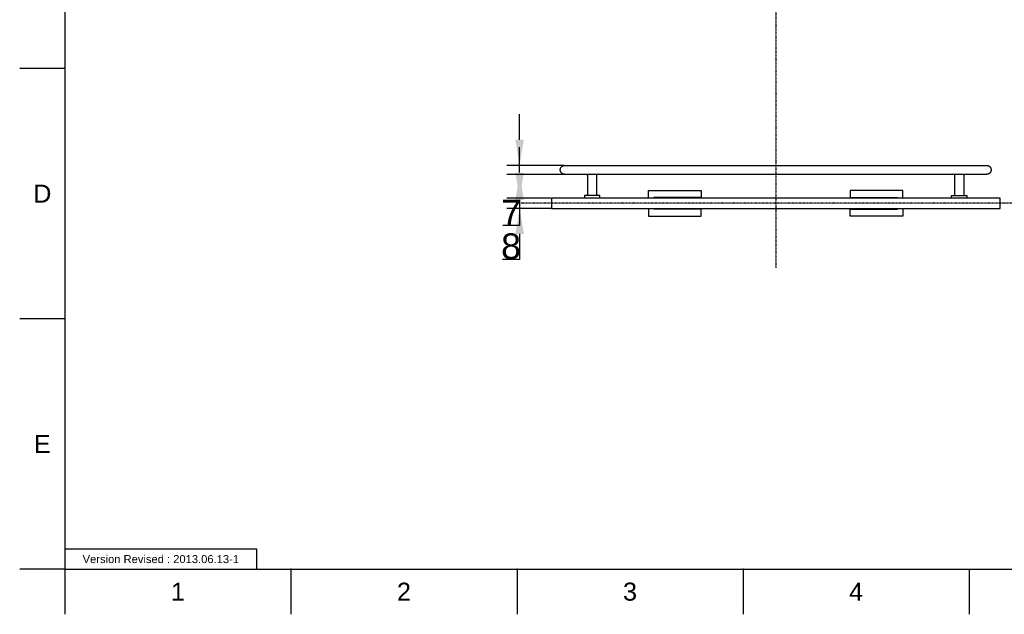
# Model space of a CAD drawing. Header units: millimetres. Extents: x 580 to 2065, y -13 to 1037.
# Tile 1 of 10: x 580 to 1350, y -13 to 452. Entities that reach past the tile are written whole.
import ezdxf

# ---------------------------------------------------------------- set-up
doc = ezdxf.new("R2010")
doc.units = ezdxf.units.MM
doc.header["$LTSCALE"] = 0.1
doc.linetypes.add('CENTER', pattern=[0.6, 0.375, -0.075, 0.075, -0.075])
for name, color, linetype in [('CEN', 1, 'CENTER'), ('DEFAULT', 7, 'Continuous'), ('FORM', 7, 'Continuous'), ('INLINE', 3, 'Continuous'), ('OUTLINE', 2, 'Continuous'), ('TEXT', 2, 'Continuous')]:
    doc.layers.add(name, color=color, linetype=linetype)
doc.styles.add('ARIAL', font='arial_0.ttf')
doc.styles.get("Standard").update_dxf_attribs({"font": 'arial_0.ttf'})
doc.dimstyles.new('DIMENSION STYLE 01', dxfattribs={"dimtxt": 20, "dimasz": 20, "dimexe": 10, "dimexo": 0.5, "dimgap": 0.09, "dimtad": 1, "dimtoh": 1, "dimdec": 0, "dimzin": 0, "dimdsep": 46, "dimtxsty": 'ARIAL', "dimcen": 0.5, "dimadec": 1, "dimazin": 0, "dimtfac": 1, "dimtdec": 4, "dimtofl": 0, "dimtmove": 0, "dimatfit": 3, "dimfxl": 1, "dimtolj": 1, "dimtzin": 0, "dimarcsym": 0})

# ---------------------------------------------------------------- blocks, each defined once
blk = doc.blocks.new('*D131')
at = {"layer": 'DEFAULT', "color": 0, "lineweight": -2, "transparency": 16777216}
for p, q in [((970.79, 357.95), (970.79, 377.95)), ((1005.59, 337.95), (960.79, 337.95)), ((1005.59, 330.95), (960.79, 330.95)), ((970.79, 310.95), (970.79, 290.95)), ((970.79, 290.95), (957.75, 290.95))]:
    blk.add_line(p, q, dxfattribs=at)
at = {"layer": 'DEFAULT', "color": 0, "transparency": 16777216}
for points in [[(967.46, 357.95), (974.12, 357.95), (970.79, 337.95)], [(967.46, 310.95), (974.12, 310.95), (970.79, 330.95)]]:
    blk.add_solid(points, dxfattribs=at)
at = {"layer": 'Defpoints', "color": 0, "transparency": 16777216}
for p in [(1006.09, 337.95), (970.79, 330.95), (1006.09, 330.95)]:
    blk.add_point(p, dxfattribs=at)
at = {"layer": 'DEFAULT', "color": 0, "transparency": 16777216, "insert": (964.23, 301.04), "char_height": 20, "attachment_point": 5, "style": 'ARIAL'}
blk.add_mtext('\\A1;7', dxfattribs=at)
blk = doc.blocks.new('*D132')
at = {"layer": 'DEFAULT', "color": 0, "lineweight": -2, "transparency": 16777216}
for p, q in [((970.79, 332.31), (970.79, 352.31)), ((995.28, 312.31), (960.79, 312.31)), ((995.28, 304.31), (960.79, 304.31)), ((970.79, 284.31), (970.79, 264.31)), ((970.79, 264.31), (957.52, 264.31))]:
    blk.add_line(p, q, dxfattribs=at)
at = {"layer": 'DEFAULT', "color": 0, "transparency": 16777216}
for points in [[(967.46, 332.31), (974.12, 332.31), (970.79, 312.31)], [(967.46, 284.31), (974.12, 284.31), (970.79, 304.31)]]:
    blk.add_solid(points, dxfattribs=at)
at = {"layer": 'Defpoints', "color": 0, "transparency": 16777216}
for p in [(995.78, 312.31), (970.79, 304.31), (995.78, 304.31)]:
    blk.add_point(p, dxfattribs=at)
at = {"layer": 'DEFAULT', "color": 0, "transparency": 16777216, "insert": (964.11, 274.61), "char_height": 20, "attachment_point": 5, "style": 'ARIAL'}
blk.add_mtext('\\A1;8', dxfattribs=at)

msp = doc.modelspace()

# ---------------------------------------------------------------- linework, layer by layer
for p, q in [((615.21, 1001.37), (615.21, 22.08)), ((615.21, 413.8), (579.86, 413.8)), ((615.21, 217.94), (579.86, 217.94)), ((615.21, 22.08), (579.86, 22.08)), ((615.21, 22.08), (2029.35, 22.08)), ((615.21, 22.08), (615.21, -13.27)), ((791.98, 22.08), (791.98, -13.27)), ((968.75, 22.08), (968.75, -13.27)), ((1145.51, 22.08), (1145.51, -13.27)), ((1322.28, 22.08), (1322.28, -13.27))]:
    msp.add_line(p, q)
for p in [(791.98, 22.08), (968.75, 22.08), (1145.51, 22.08)]:
    msp.add_point(p)
at = {"layer": 'CEN'}
for p, q in [((1171.04, 811.15), (1171.04, 257.87)), ((1752.2, 308.31), (971.62, 308.31))]:
    msp.add_line(p, q, dxfattribs=at)
at = {"layer": 'FORM'}
msp.add_lwpolyline([(615.21, 22.08), (765.21, 22.08), (765.21, 37.71), (615.21, 37.71)], close=True, dxfattribs=at)
at = {"layer": 'INLINE'}
for p, q in [((1002.59, 334.52), (1002.6, 334.64)), ((1002.59, 334.4), (1002.59, 334.52)), ((1002.59, 334.28), (1002.59, 334.4)), ((1002.6, 334.16), (1002.59, 334.28)), ((1002.6, 334.76), (1002.62, 334.89)), ((1002.6, 334.64), (1002.6, 334.76)), ((1002.61, 334.04), (1002.6, 334.16)), ((1002.63, 333.92), (1002.61, 334.04)), ((1002.62, 334.89), (1002.63, 335.01)), ((1002.63, 335.01), (1002.66, 335.12)), ((1002.65, 333.8), (1002.63, 333.92)), ((1002.67, 333.68), (1002.65, 333.8)), ((1002.66, 335.12), (1002.68, 335.24)), ((1002.7, 333.56), (1002.67, 333.68)), ((1002.68, 335.24), (1002.71, 335.36)), ((1002.74, 333.45), (1002.7, 333.56)), ((1002.71, 335.36), (1002.74, 335.48)), ((1002.74, 335.48), (1002.78, 335.59)), ((1002.77, 333.33), (1002.74, 333.45)), ((1002.81, 333.22), (1002.77, 333.33)), ((1002.78, 335.59), (1002.82, 335.71)), ((1002.86, 333.1), (1002.81, 333.22)), ((1002.82, 335.71), (1002.87, 335.82)), ((1002.91, 332.99), (1002.86, 333.1)), ((1002.87, 335.82), (1002.92, 335.93)), ((1002.96, 332.88), (1002.91, 332.99)), ((1002.92, 335.93), (1002.97, 336.04)), ((1003.01, 332.78), (1002.96, 332.88)), ((1002.97, 336.04), (1003.03, 336.14)), ((1003.07, 332.67), (1003.01, 332.78)), ((1003.03, 336.14), (1003.09, 336.25)), ((1003.14, 332.57), (1003.07, 332.67)), ((1003.09, 336.25), (1003.15, 336.35)), ((1003.2, 332.47), (1003.14, 332.57)), ((1003.15, 336.35), (1003.22, 336.45)), ((1003.27, 332.37), (1003.2, 332.47)), ((1003.22, 336.45), (1003.29, 336.55)), ((1003.35, 332.27), (1003.27, 332.37)), ((1003.29, 336.55), (1003.37, 336.65)), ((1003.42, 332.18), (1003.35, 332.27)), ((1003.37, 336.65), (1003.44, 336.74)), ((1003.51, 332.09), (1003.42, 332.18)), ((1003.44, 336.74), (1003.52, 336.83)), ((1003.59, 332), (1003.51, 332.09)), ((1003.52, 336.83), (1003.61, 336.92)), ((1003.67, 331.91), (1003.59, 332)), ((1003.61, 336.92), (1003.7, 337)), ((1003.76, 331.83), (1003.67, 331.91)), ((1003.7, 337), (1003.79, 337.08)), ((1003.86, 331.75), (1003.76, 331.83)), ((1003.79, 337.08), (1003.88, 337.16)), ((1003.95, 331.68), (1003.86, 331.75)), ((1003.88, 337.16), (1003.97, 337.24)), ((1004.05, 331.61), (1003.95, 331.68)), ((1003.97, 337.24), (1004.07, 337.31)), ((1004.15, 331.54), (1004.05, 331.61)), ((1004.07, 337.31), (1004.17, 337.38)), ((1004.25, 331.47), (1004.15, 331.54)), ((1004.17, 337.38), (1004.27, 337.44)), ((1004.35, 331.41), (1004.25, 331.47)), ((1004.27, 337.44), (1004.38, 337.5)), ((1004.46, 331.35), (1004.35, 331.41)), ((1004.38, 337.5), (1004.48, 337.56)), ((1004.57, 331.3), (1004.46, 331.35)), ((1004.48, 337.56), (1004.59, 337.61)), ((1004.68, 331.25), (1004.57, 331.3)), ((1004.59, 337.61), (1004.7, 337.66)), ((1004.79, 331.2), (1004.68, 331.25)), ((1004.7, 337.66), (1004.82, 337.71)), ((1004.9, 331.16), (1004.79, 331.2)), ((1004.82, 337.71), (1004.93, 337.75)), ((1005.02, 331.12), (1004.9, 331.16)), ((1004.93, 337.75), (1005.04, 337.79)), ((1005.13, 331.08), (1005.02, 331.12)), ((1005.04, 337.79), (1005.16, 337.82)), ((1005.16, 337.82), (1005.27, 337.85)), ((1005.27, 337.85), (1005.39, 337.88)), ((1005.39, 337.88), (1005.5, 337.9)), ((1005.5, 337.9), (1005.62, 337.92)), ((1005.62, 337.92), (1005.74, 337.93)), ((1005.74, 337.93), (1005.85, 337.94)), ((1005.85, 337.94), (1005.97, 337.95)), ((1005.97, 337.95), (1006.09, 337.95)), ((1006.09, 337.95), (1336, 337.95)), ((1336, 337.95), (1336.12, 337.95)), ((1336.12, 337.95), (1336.23, 337.94)), ((1336.23, 337.94), (1336.35, 337.93)), ((1336.35, 337.93), (1336.47, 337.92)), ((1336.47, 337.92), (1336.58, 337.9)), ((1336.58, 337.9), (1336.7, 337.88)), ((1336.7, 337.88), (1336.82, 337.85)), ((1336.82, 337.85), (1336.93, 337.82)), ((1336.93, 337.82), (1337.04, 337.79)), ((1337.07, 331.12), (1336.95, 331.08)), ((1337.04, 337.79), (1337.16, 337.75)), ((1337.19, 331.16), (1337.07, 331.12)), ((1337.16, 337.75), (1337.27, 337.71)), ((1337.3, 331.2), (1337.19, 331.16)), ((1337.27, 337.71), (1337.38, 337.66)), ((1337.41, 331.25), (1337.3, 331.2)), ((1337.38, 337.66), (1337.49, 337.61)), ((1337.52, 331.3), (1337.41, 331.25)), ((1337.49, 337.61), (1337.6, 337.56)), ((1337.63, 331.35), (1337.52, 331.3)), ((1337.6, 337.56), (1337.71, 337.5)), ((1337.73, 331.41), (1337.63, 331.35)), ((1337.71, 337.5), (1337.81, 337.44)), ((1337.84, 331.47), (1337.73, 331.41)), ((1337.81, 337.44), (1337.92, 337.38)), ((1337.94, 331.54), (1337.84, 331.47)), ((1337.92, 337.38), (1338.02, 337.31)), ((1338.04, 331.61), (1337.94, 331.54)), ((1338.02, 337.31), (1338.11, 337.24)), ((1338.14, 331.68), (1338.04, 331.61)), ((1338.11, 337.24), (1338.21, 337.16)), ((1338.23, 331.75), (1338.14, 331.68)), ((1338.21, 337.16), (1338.3, 337.08)), ((1338.32, 331.83), (1338.23, 331.75)), ((1338.3, 337.08), (1338.39, 337)), ((1338.41, 331.91), (1338.32, 331.83)), ((1338.39, 337), (1338.48, 336.92)), ((1338.5, 332), (1338.41, 331.91)), ((1338.48, 336.92), (1338.56, 336.83)), ((1338.58, 332.09), (1338.5, 332)), ((1338.56, 336.83), (1338.64, 336.74)), ((1338.66, 332.18), (1338.58, 332.09)), ((1338.64, 336.74), (1338.72, 336.65)), ((1338.74, 332.27), (1338.66, 332.18)), ((1338.72, 336.65), (1338.8, 336.55)), ((1338.81, 332.37), (1338.74, 332.27)), ((1338.8, 336.55), (1338.87, 336.45)), ((1338.88, 332.47), (1338.81, 332.37)), ((1338.87, 336.45), (1338.93, 336.35)), ((1338.95, 332.57), (1338.88, 332.47)), ((1338.93, 336.35), (1339, 336.25)), ((1339.01, 332.67), (1338.95, 332.57)), ((1339, 336.25), (1339.06, 336.14)), ((1339.07, 332.78), (1339.01, 332.67)), ((1339.06, 336.14), (1339.12, 336.04)), ((1339.13, 332.88), (1339.07, 332.78)), ((1339.12, 336.04), (1339.17, 335.93)), ((1339.18, 332.99), (1339.13, 332.88)), ((1339.17, 335.93), (1339.22, 335.82)), ((1339.23, 333.1), (1339.18, 332.99)), ((1339.22, 335.82), (1339.26, 335.71)), ((1339.27, 333.22), (1339.23, 333.1)), ((1339.26, 335.71), (1339.31, 335.59)), ((1339.32, 333.33), (1339.27, 333.22)), ((1339.31, 335.59), (1339.34, 335.48)), ((1339.35, 333.45), (1339.32, 333.33)), ((1339.34, 335.48), (1339.38, 335.36)), ((1339.38, 333.56), (1339.35, 333.45)), ((1339.38, 335.36), (1339.41, 335.24)), ((1339.41, 333.68), (1339.38, 333.56)), ((1339.41, 335.24), (1339.43, 335.12)), ((1339.44, 333.8), (1339.41, 333.68)), ((1339.43, 335.12), (1339.45, 335.01)), ((1339.46, 333.92), (1339.44, 333.8)), ((1339.45, 335.01), (1339.47, 334.89)), ((1339.47, 334.04), (1339.46, 333.92)), ((1339.47, 334.89), (1339.48, 334.76)), ((1339.49, 334.16), (1339.47, 334.04)), ((1339.48, 334.76), (1339.49, 334.64)), ((1339.49, 334.64), (1339.5, 334.52)), ((1339.5, 334.4), (1339.49, 334.28)), ((1339.49, 334.28), (1339.49, 334.16)), ((1339.5, 334.52), (1339.5, 334.4)), ((1005.25, 331.05), (1005.13, 331.08)), ((1005.37, 331.02), (1005.25, 331.05)), ((1005.49, 331), (1005.37, 331.02)), ((1005.61, 330.98), (1005.49, 331)), ((1005.73, 330.97), (1005.61, 330.98)), ((1005.85, 330.96), (1005.73, 330.97)), ((1005.97, 330.95), (1005.85, 330.96)), ((1006.09, 330.95), (1005.97, 330.95)), ((1336, 330.95), (1006.09, 330.95)), ((1023.1, 330.95), (1023.11, 330.95)), ((1023.11, 330.95), (1023.12, 330.95)), ((1023.12, 330.95), (1023.13, 330.94)), ((1023.13, 330.94), (1023.14, 330.94)), ((1023.14, 330.94), (1023.15, 330.94)), ((1023.15, 330.94), (1023.16, 330.94)), ((1023.16, 330.94), (1023.17, 330.94)), ((1023.17, 330.94), (1023.18, 330.93)), ((1023.18, 330.93), (1023.19, 330.93)), ((1023.19, 330.93), (1023.2, 330.93)), ((1023.2, 330.93), (1023.21, 330.93)), ((1023.21, 330.93), (1023.22, 330.92)), ((1023.22, 330.92), (1023.23, 330.92)), ((1023.23, 330.92), (1023.24, 330.92)), ((1023.24, 330.92), (1023.26, 330.91)), ((1023.26, 330.91), (1023.27, 330.9)), ((1023.27, 330.9), (1023.28, 330.9)), ((1023.28, 330.9), (1023.29, 330.89)), ((1023.29, 330.89), (1023.3, 330.89)), ((1023.3, 330.89), (1023.32, 330.88)), ((1023.32, 330.88), (1023.34, 330.87)), ((1023.34, 330.87), (1023.36, 330.86)), ((1023.36, 330.86), (1023.38, 330.84)), ((1023.38, 330.84), (1023.4, 330.83)), ((1023.4, 330.83), (1023.42, 330.82)), ((1023.42, 330.82), (1023.44, 330.8)), ((1023.44, 330.8), (1023.46, 330.78)), ((1023.46, 330.78), (1023.48, 330.77)), ((1023.48, 330.77), (1023.5, 330.75)), ((1023.5, 330.75), (1023.52, 330.73)), ((1023.52, 330.73), (1023.54, 330.71)), ((1023.54, 330.71), (1023.55, 330.69)), ((1023.55, 330.69), (1023.57, 330.68)), ((1023.57, 330.68), (1023.59, 330.65)), ((1023.59, 330.65), (1023.61, 330.63)), ((1023.61, 330.63), (1023.63, 330.61)), ((1023.63, 330.61), (1023.64, 330.59)), ((1023.64, 330.59), (1023.66, 330.57)), ((1023.66, 330.57), (1023.68, 330.54)), ((1023.68, 330.54), (1023.69, 330.52)), ((1023.69, 330.52), (1023.71, 330.49)), ((1023.71, 330.49), (1023.73, 330.47)), ((1023.73, 330.47), (1023.74, 330.44)), ((1023.74, 330.44), (1023.76, 330.42)), ((1023.76, 330.42), (1023.77, 330.39)), ((1023.77, 330.39), (1023.79, 330.36)), ((1023.79, 330.36), (1023.8, 330.34)), ((1023.8, 330.34), (1023.81, 330.31)), ((1023.81, 330.31), (1023.83, 330.28)), ((1023.83, 330.28), (1023.85, 330.23)), ((1023.85, 330.23), (1023.87, 330.17)), ((1023.87, 330.17), (1023.89, 330.12)), ((1023.89, 330.12), (1023.91, 330.06)), ((1023.91, 330.06), (1023.93, 330)), ((1023.93, 330), (1023.94, 329.93)), ((1023.94, 329.93), (1023.96, 329.87)), ((1023.96, 329.87), (1023.97, 329.81)), ((1023.97, 329.81), (1023.98, 329.75)), ((1023.98, 329.75), (1023.99, 329.68)), ((1023.99, 329.68), (1023.99, 329.62)), ((1023.99, 329.62), (1024, 329.56)), ((1024, 329.56), (1024, 329.51)), ((1024, 329.51), (1024, 314.45)), ((1030.88, 330.95), (1030.9, 330.77)), ((1030.9, 330.77), (1030.93, 330.6)), ((1030.93, 330.6), (1030.95, 330.43)), ((1030.95, 330.43), (1030.97, 330.25)), ((1030.97, 330.25), (1030.98, 330.08)), ((1030.98, 330.08), (1030.99, 329.91)), ((1030.99, 329.91), (1031, 329.74)), ((1031, 329.74), (1031, 314.45)), ((1311.09, 329.84), (1311.11, 330.05)), ((1311.09, 329.56), (1311.09, 329.84)), ((1311.09, 314.45), (1311.09, 329.56)), ((1311.11, 330.05), (1311.12, 330.25)), ((1311.12, 330.25), (1311.14, 330.41)), ((1311.14, 330.41), (1311.16, 330.57)), ((1311.16, 330.57), (1311.18, 330.76)), ((1311.18, 330.76), (1311.21, 330.95)), ((1318.1, 329.69), (1318.09, 329.62)), ((1318.09, 329.62), (1318.09, 329.56)), ((1318.09, 329.56), (1318.09, 329.52)), ((1318.09, 329.52), (1318.09, 314.45)), ((1318.11, 329.75), (1318.1, 329.69)), ((1318.12, 329.81), (1318.11, 329.75)), ((1318.13, 329.88), (1318.12, 329.81)), ((1318.14, 329.94), (1318.13, 329.88)), ((1318.16, 330), (1318.14, 329.94)), ((1318.18, 330.06), (1318.16, 330)), ((1318.2, 330.12), (1318.18, 330.06)), ((1318.22, 330.18), (1318.2, 330.12)), ((1318.24, 330.23), (1318.22, 330.18)), ((1318.26, 330.29), (1318.24, 330.23)), ((1318.28, 330.31), (1318.26, 330.29)), ((1318.29, 330.34), (1318.28, 330.31)), ((1318.3, 330.37), (1318.29, 330.34)), ((1318.32, 330.4), (1318.3, 330.37)), ((1318.33, 330.42), (1318.32, 330.4)), ((1318.35, 330.45), (1318.33, 330.42)), ((1318.36, 330.47), (1318.35, 330.45)), ((1318.38, 330.5), (1318.36, 330.47)), ((1318.4, 330.52), (1318.38, 330.5)), ((1318.41, 330.55), (1318.4, 330.52)), ((1318.43, 330.57), (1318.41, 330.55)), ((1318.45, 330.59), (1318.43, 330.57)), ((1318.46, 330.61), (1318.45, 330.59)), ((1318.48, 330.64), (1318.46, 330.61)), ((1318.5, 330.66), (1318.48, 330.64)), ((1318.52, 330.68), (1318.5, 330.66)), ((1318.54, 330.7), (1318.52, 330.68)), ((1318.56, 330.72), (1318.54, 330.7)), ((1318.57, 330.74), (1318.56, 330.72)), ((1318.59, 330.75), (1318.57, 330.74)), ((1318.61, 330.77), (1318.59, 330.75)), ((1318.63, 330.79), (1318.61, 330.77)), ((1318.65, 330.8), (1318.63, 330.79)), ((1318.67, 330.82), (1318.65, 330.8)), ((1318.69, 330.83), (1318.67, 330.82)), ((1318.71, 330.85), (1318.69, 330.83)), ((1318.73, 330.86), (1318.71, 330.85)), ((1318.75, 330.87), (1318.73, 330.86)), ((1318.77, 330.88), (1318.75, 330.87)), ((1318.79, 330.89), (1318.77, 330.88)), ((1318.81, 330.9), (1318.79, 330.89)), ((1318.82, 330.9), (1318.81, 330.9)), ((1318.83, 330.91), (1318.82, 330.9)), ((1318.84, 330.91), (1318.83, 330.91)), ((1318.86, 330.92), (1318.84, 330.91)), ((1318.87, 330.92), (1318.86, 330.92)), ((1318.88, 330.92), (1318.87, 330.92)), ((1318.89, 330.93), (1318.88, 330.92)), ((1318.9, 330.93), (1318.89, 330.93)), ((1318.89, 330.93), (1318.89, 330.93)), ((1318.91, 330.94), (1318.9, 330.93)), ((1318.92, 330.94), (1318.91, 330.94)), ((1318.93, 330.94), (1318.92, 330.94)), ((1318.94, 330.94), (1318.93, 330.94)), ((1318.95, 330.94), (1318.94, 330.94)), ((1318.96, 330.94), (1318.95, 330.94)), ((1318.97, 330.95), (1318.96, 330.94)), ((1318.98, 330.95), (1318.97, 330.95)), ((1318.99, 330.95), (1318.98, 330.95)), ((1319, 330.95), (1318.99, 330.95)), ((1336.12, 330.95), (1336, 330.95)), ((1336.24, 330.96), (1336.12, 330.95)), ((1336.36, 330.97), (1336.24, 330.96)), ((1336.48, 330.98), (1336.36, 330.97)), ((1336.6, 331), (1336.48, 330.98)), ((1336.72, 331.02), (1336.6, 331)), ((1336.84, 331.05), (1336.72, 331.02)), ((1336.95, 331.08), (1336.84, 331.05)), ((1031.72, 314.45), (1021.5, 314.45)), ((1021.5, 314.45), (1021.5, 312.31)), ((1033.5, 314.45), (1031.72, 314.45)), ((1033.5, 312.31), (1033.5, 314.45)), ((1308.59, 312.31), (1308.59, 314.45)), ((1308.59, 314.45), (1310.37, 314.45)), ((1310.37, 314.45), (1320.59, 314.45)), ((1320.59, 314.45), (1320.59, 312.31))]:
    msp.add_line(p, q, dxfattribs=at)
at = {"layer": 'OUTLINE'}
for p, q in [((1071.56, 312.31), (1071.56, 318.26)), ((1071.56, 318.26), (1084.29, 318.26)), ((1084.29, 318.26), (1088.53, 318.26)), ((1088.53, 318.26), (1111.87, 318.26)), ((1111.87, 318.26), (1112.74, 318.26)), ((1112.74, 318.26), (1112.74, 312.76)), ((1230.22, 318.26), (1229.34, 318.26)), ((1229.34, 318.26), (1229.34, 312.76)), ((1253.56, 318.26), (1230.22, 318.26)), ((1257.8, 318.26), (1253.56, 318.26)), ((1270.53, 318.26), (1257.8, 318.26)), ((1270.53, 312.31), (1270.53, 318.26)), ((1346.54, 312.31), (995.78, 312.31)), ((995.78, 312.31), (995.78, 304.31)), ((1084.29, 312.76), (1075.8, 312.76)), ((1075.8, 312.76), (1075.8, 312.31)), ((1088.53, 312.76), (1084.29, 312.76)), ((1111.87, 312.76), (1088.53, 312.76)), ((1103.38, 312.76), (1103.38, 312.31)), ((1112.74, 312.76), (1111.87, 312.76)), ((1229.34, 312.76), (1230.22, 312.76)), ((1230.22, 312.76), (1253.56, 312.76)), ((1238.71, 312.76), (1238.71, 312.31)), ((1253.56, 312.76), (1257.8, 312.76)), ((1257.8, 312.76), (1266.28, 312.76)), ((1266.28, 312.76), (1266.28, 312.31)), ((1346.54, 304.31), (1346.54, 312.31)), ((995.78, 304.31), (1346.54, 304.31)), ((1071.56, 304.31), (1071.56, 298.26)), ((1075.8, 303.76), (1075.8, 304.31)), ((1084.29, 303.76), (1075.8, 303.76)), ((1088.53, 303.76), (1084.29, 303.76)), ((1111.87, 303.76), (1088.53, 303.76)), ((1103.38, 304.31), (1103.38, 303.76)), ((1112.74, 303.76), (1111.87, 303.76)), ((1112.74, 298.26), (1112.74, 303.76)), ((1229.34, 298.26), (1229.34, 303.76)), ((1229.34, 303.76), (1230.22, 303.76)), ((1230.22, 303.76), (1253.56, 303.76)), ((1238.71, 304.31), (1238.71, 303.76)), ((1253.56, 303.76), (1257.8, 303.76)), ((1257.8, 303.76), (1266.28, 303.76)), ((1266.28, 303.76), (1266.28, 304.31)), ((1270.53, 304.31), (1270.53, 298.26)), ((1071.56, 298.26), (1084.29, 298.26)), ((1084.29, 298.26), (1088.53, 298.26)), ((1088.53, 298.26), (1111.87, 298.26)), ((1111.87, 298.26), (1112.74, 298.26)), ((1230.22, 298.26), (1229.34, 298.26)), ((1253.56, 298.26), (1230.22, 298.26)), ((1257.8, 298.26), (1253.56, 298.26)), ((1270.53, 298.26), (1257.8, 298.26))]:
    msp.add_line(p, q, dxfattribs=at)

# ---------------------------------------------------------------- texts
at = {"char_height": 14.14, "attachment_point": 5}
for s, width, insert in [('D', 10, (597.53, 315.87)), ('E', 10, (597.53, 120.01)), ('1', 50, (703.59, 4.4)), ('2', 50, (880.36, 4.4)), ('3', 50, (1057.13, 4.4)), ('4', 50, (1233.9, 4.4))]:
    msp.add_mtext_dynamic_manual_height_columns(s, width=width, gutter_width=12.5, heights=[0], dxfattribs=dict(at, insert=insert))
at = {"layer": 'TEXT', "insert": (690.21, 29.89), "char_height": 6.25, "attachment_point": 5}
msp.add_mtext_dynamic_manual_height_columns('Version Revised : 2013.06.13-1', width=147.9903, gutter_width=12.5, heights=[0], dxfattribs=at)

# ---------------------------------------------------------------- dimensions: what is measured, and where the dimension line sits
at = {"layer": 'DEFAULT'}
for base, p1, p2, picture, middle in [((970.79, 330.95), (1006.09, 337.95), (1006.09, 330.95), '*D131', (964.23, 301.04)), ((970.79, 304.31), (995.78, 312.31), (995.78, 304.31), '*D132', (964.11, 274.61))]:
    dim = msp.add_linear_dim(base=base, p1=p1, p2=p2, angle=90, dimstyle='DIMENSION STYLE 01', dxfattribs=at)
    dim.commit()
    dim.dimension.update_dxf_attribs({"geometry": picture, "text_midpoint": middle})

doc.saveas('drawing.dxf')
